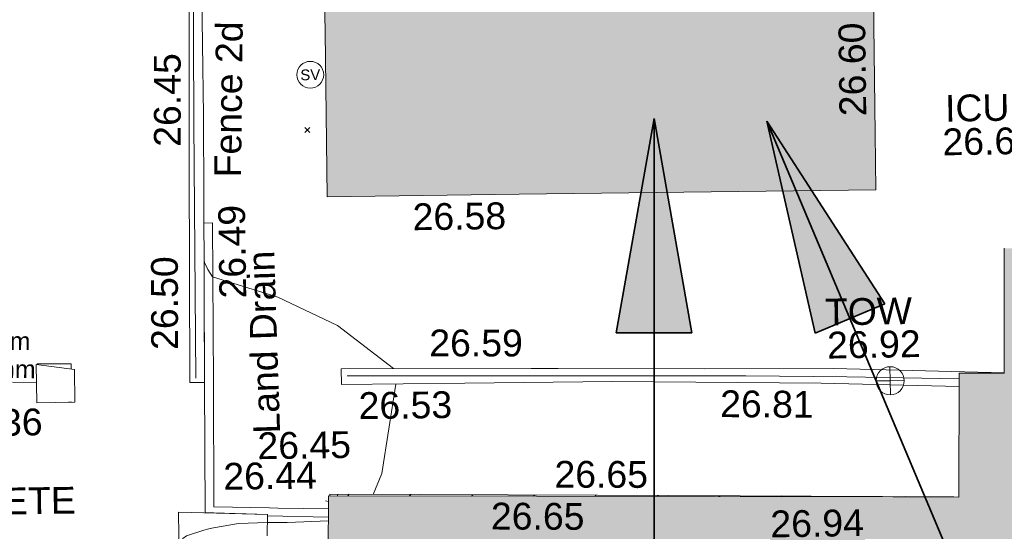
# Model space of a CAD drawing. Header units: millimetres. Extents: x -290717 to 520720, y -103372 to 287762.
# Tile 220 of 256: x 52826 to 66623, y -20210 to -13047. Entities that reach past the tile are written whole.
import ezdxf

# ---------------------------------------------------------------- set-up
doc = ezdxf.new("R2010")
doc.units = ezdxf.units.MM
for name, pattern in [('IMPORT-UG_DRAINAGE_UNIDENTIFIED_QLB2 _2_', [2700, 1500, -300.0000000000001, 0, -250, 150, -300.0000000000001, 0, -200]), ('IMPORT-UG_ELEC_STREET LIGHTING_QLB2 _2_', [2700, 1500, -300.0000000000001, 0, -250, 150, -300.0000000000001, 0, -200]), ('IMPORT-UG_UNIDENTIFIED_QLA _2_', [2350, 1500, -300.0000000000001, 0, -50, 150, -300.0000000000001, 0, -50])]:
    doc.linetypes.add(name, pattern=pattern)
for name, color, linetype, lineweight, true_color in [('00_TOPO_EAVE', 7, 'Continuous', 9, 0x666666), ('00_TOPO_SERV_STOP_VALVE', 7, 'Continuous', 9, 0x666666), ('00_TOPO_TOP_OF_WALL', 7, 'Continuous', 9, 0x666666), ('00_UAV_BUILDING_HATCH', 7, 'Continuous', 9, 0x999999), ('00_UAV_BUILDING_OUTLINE', 5, 'Continuous', 9, 0x0000ff), ('00_UAV_FENCE_2D', 7, 'Continuous', 9, 0x264c2f), ('00_UAV_FOOTPATH', 7, 'Continuous', 9, 0xa50000), ('00_UAV_LAND_DRAIN', 7, 'Continuous', 9, 0xff7f7f), ('00_UAV_SERV_IC', 5, 'Continuous', 9, 0x0000ff), ('00_UAV_TOP_OF_WALL', 7, 'Continuous', 9, 0x666666), ('00_UAV_WALL', 7, 'Continuous', 9, 0x7c00a5), ('01_DTM_CONTOUR_MNR', 7, 'Continuous', 9, 0xa5a552), ('12333-PUM-2D-U-0001-C01 - Rev2_REVIT IMPORT_dwg', 7, 'Continuous', 9, 0x767676), ('A_RHA_Line', 7, 'Continuous', 9, 0x00a600), ('PUM-UNIDENTIFIED UTILITIES-QLA', 7, 'IMPORT-UG_UNIDENTIFIED_QLA _2_', 9, 0x52a500), ('PUM-UNIDENTIFIED-QLB2', 150, 'IMPORT-UG_DRAINAGE_UNIDENTIFIED_QLB2 _2_', 9, 0x007fff)]:
    doc.layers.add(name, color=color, linetype=linetype, lineweight=lineweight, true_color=true_color)
for name, color, linetype, lineweight in [('00_UAV_SURVEY_TEXT', 7, 'Continuous', 9), ('A_RHA_Detail', 7, 'Continuous', 9), ('A_RHA_Text', 7, 'Continuous', 9), ('GEN-TEXT', 7, 'Continuous', 9)]:
    doc.layers.add(name, color=color, linetype=linetype, lineweight=lineweight)
doc.styles.add('Arial_1', font='arial.ttf', dxfattribs={"height": 250})
doc.styles.add('Swis721 Lt BT', font='swissl.ttf', dxfattribs={"height": 399.9999999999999})
doc.styles.add('Swis721 Lt BT_2', font='swissl.ttf', dxfattribs={"height": 375})

# ---------------------------------------------------------------- blocks, each defined once
blk = doc.blocks.new('12333-PUM-2D-U-0001-C01 - Rev2_REVIT IMPORT_dwg_MSL_Sluice_Valve_SYM-2077246-Site Location Plan Existing')
at = {"layer": '00_TOPO_SERV_STOP_VALVE', "color": 254, "true_color": 0xcccccc}
blk.add_circle((0, 0), 500.0000000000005, dxfattribs=at)
at = {"layer": '00_TOPO_SERV_STOP_VALVE', "insert": (0, 198.9876086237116), "char_height": 399.9999999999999, "width": 785.1100955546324, "attachment_point": 2, "line_spacing_factor": 1.005061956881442, "style": 'Swis721 Lt BT'}
blk.add_mtext('SV', dxfattribs=at)
blk = doc.blocks.new('12333-PUM-2D-U-0001-C01 - Rev2_REVIT IMPORT_dwg_MSL_Eaves_SYM_1-V102-Site Location Plan Existing')
at = {"layer": '00_TOPO_EAVE', "color": 254, "true_color": 0xcccccc}
for p, q in [((-246.4731074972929, 80.24140692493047), (-356.5791934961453, 116.0873754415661)), ((94.72053895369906, 290.9478593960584), (116.0873754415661, 356.5791934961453))]:
    blk.add_line(p, q, dxfattribs=at)
blk = doc.blocks.new('12333-PUM-2D-U-0001-C01 - Rev2_REVIT IMPORT_dwg_TOW-2077249-Site Location Plan Existing')
at = {"layer": '00_TOPO_TOP_OF_WALL', "color": 254, "true_color": 0xcccccc, "flags": 128}
for points in [[(0, 525.0554400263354), (0, 0), (-525.0554401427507, 0)], [(525.0554401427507, 0), (0, 0), (0, -525.0554400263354)]]:
    blk.add_lwpolyline(points, dxfattribs=at)
at = {"layer": '00_TOPO_TOP_OF_WALL', "color": 254, "true_color": 0xcccccc}
blk.add_circle((0, 0), 525.0554401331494, dxfattribs=at)
blk = doc.blocks.new('12333-PUM-2D-U-0001-C01 - Rev2_REVIT IMPORT_dwg_MGS62954_T2_Galway_ITM_3d_Rev1-2077680-Site Location Plan Existing')
at = {"layer": '00_UAV_BUILDING_HATCH', "true_color": 0xcccccc}
h = blk.add_hatch(dxfattribs=at)
h.set_pattern_fill('FP_1', color=254, style=0, pattern_type=2)
h.set_pattern_definition([(45, (0, 0), (-441.9417382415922, 441.9417382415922), [])])
h.paths.add_polyline_path([(533971675.2825558, 725522593.5417731), (533971674.2385213, 725522613.4642802), (533958527.84701, 725522878.4017946), (533958667.9126847, 725530330.2946466), (533958477.7048926, 725522832.8325349), (533971673.891213, 725522593.567)])
h.paths.add_polyline_path([(533967520.1126879, 725534544.5790929), (533967522.6341133, 725534550.2937528), (533958779.7048925, 725534736.8325346), (533958779.3318969, 725534715.4636313), (533966666.4611503, 725534561.2682025)])
at = {"layer": '00_UAV_BUILDING_OUTLINE', "color": 254, "true_color": 0xcccccc, "flags": 128}
blk.add_lwpolyline([(533967522.6341133, 725534550.2937528), (533962529.6941978, 725534656.8229156), (533958779.7048925, 725534736.8325346), (533958779.1628553, 725534715.466936)], dxfattribs=at)
at = {"layer": '00_UAV_FENCE_2D', "color": 254, "true_color": 0xcccccc}
blk.add_line((533966052.0902098, 725536251.8644042), (533967623.1779484, 725536198.1406525), dxfattribs=at)
at = {"layer": '00_UAV_FENCE_2D', "color": 254, "true_color": 0xcccccc, "flags": 128}
for points in [[(533958852.487515, 725546473.040836), (533957024.0902098, 725546486.8644044), (533957012.0902098, 725543512.8644041), (533956964.0902098, 725539970.8644042), (533956932.0902098, 725536393.8644043)], [(533959051.0902098, 725536389.8644042), (533960788.09021, 725536359.8644042), (533962821.0902098, 725536322.8644042), (533964635.0902098, 725536292.8644042), (533966052.0902098, 725536251.8644042)]]:
    blk.add_lwpolyline(points, dxfattribs=at)
at = {"layer": '00_UAV_FOOTPATH', "color": 254, "true_color": 0xcccccc, "flags": 128}
blk.add_lwpolyline([(533954543.5362046, 725518295.8525176), (533954594.5362048, 725520886.8525176), (533954969.5556239, 725520890.8114558), (533956678.5362046, 725520908.8525175), (533956635.5362048, 725523490.8525175), (533956638.2012002, 725524198.186704), (533956647.5362047, 725526675.8525176), (533956657.7498484, 725529198.0418938), (533956662.0902098, 725530269.8644043), (533956655.3128027, 725534197.9389223), (533956654.748715, 725534524.8749026), (533957901.8410175, 725534469.5161713), (533957893.0902098, 725534168.8644043)], dxfattribs=at)
at = {"layer": '00_UAV_LAND_DRAIN', "color": 254, "true_color": 0xcccccc, "flags": 128}
for points in [[(533958753.3969104, 725534414.4791793), (533957901.3329676, 725534452.0610814), (533957901.8410175, 725534469.5161713), (533957147.7407017, 725534502.9908681), (533957027.6222723, 725534508.3229544), (533957049.0902098, 725536332.8644043), (533957065.6959188, 725537462.9583626), (533957074.7580352, 725538079.6765829), (533957081.8730001, 725538563.88229)], [(533957081.8730001, 725538563.88229), (533957202.0902099, 725538564.8644042), (533957176.09021, 725536323.8644042), (533957149.0494626, 725534587.0518692), (533957931.0902099, 725534559.8644044), (533958047.8531349, 725534556.2065387), (533958755.7341707, 725534534.0305458)]]:
    blk.add_lwpolyline(points, dxfattribs=at)
at = {"layer": '00_UAV_SERV_IC', "color": 254, "true_color": 0xcccccc}
for p, q in [((533954697.9, 725536090.2000002), (533954697.9, 725536623.6000001)), ((533954697.9, 725536623.6000001), (533955231.3000001, 725536547.4000002)), ((533955231.3000001, 725536547.4000002), (533955231.3, 725536090.2000002)), ((533954697.9, 725536090.2000002), (533955231.3, 725536090.2000002))]:
    blk.add_line(p, q, dxfattribs=at)
at = {"layer": '00_UAV_WALL', "color": 254, "true_color": 0xcccccc}
for p, q in [((533965870.0902098, 725536375.8644042), (533968255.4504483, 725536271.7200875)), ((533967621.1217822, 725536092.9673201), (533965689.0902098, 725536169.8644042))]:
    blk.add_line(p, q, dxfattribs=at)
at = {"layer": '00_UAV_WALL', "color": 254, "true_color": 0xcccccc, "flags": 128}
for points in [[(533958851.8601918, 725546349.3616493), (533957163.09021, 725546383.8644043), (533957111.0902098, 725543524.8644042), (533957110.1779188, 725543075.3655095), (533957104.0902098, 725540075.8644043), (533957069.8117431, 725537743.0589273), (533957049.0902098, 725536332.8644042), (533956846.3195018, 725536336.7821875), (533956891.2949068, 725539385.1801562), (533956893.0902098, 725539506.8644043), (533956946.0902098, 725542640.8644042), (533956954.1776496, 725544384.0876042), (533956957.4016575, 725545079.0127801), (533956957.2708976, 725545150.1752819), (533956969.0902098, 725546579.8644043), (533958852.8920211, 725546552.7907574)], [(533965689.0902098, 725536169.8644042), (533962762.0902098, 725536244.8644042), (533960698.2334782, 725536257.4966419), (533958968.3194535, 725536268.084918), (533958969.0902098, 725536491.8644043), (533961629.0902099, 725536447.8644042), (533962010.7943143, 725536440.484687), (533964060.09021, 725536400.8644043), (533965870.0902098, 725536375.8644042)]]:
    blk.add_lwpolyline(points, dxfattribs=at)
at = {"layer": '01_DTM_CONTOUR_MNR', "color": 254, "true_color": 0xcccccc, "flags": 128}
for points in [[(533959700.2887524, 725536479.769391), (533958929.8280219, 725537095.0904206), (533958100.4403359, 725537506.9426583), (533957190.0000002, 725537810.0000001), (533957123.6360545, 725537913.8435374), (533957080.0000001, 725538010.0000001), (533957074.1630448, 725538039.1847773)], [(533959387.3811416, 725534723.867179), (533959512.0920171, 725535015.9140767), (533959730.598897, 725536263.4192381)], [(533956847.5215587, 725520627.2245289), (533956999.5119048, 725520840.3003664), (533957106.3580046, 725521032.7278092), (533957115, 725521071.724138), (533957105.1681912, 725521312.816565), (533957074.8446395, 725521743.9854128), (533957016.4565157, 725523487.8532226), (533956972.373592, 725524986.3194067), (533956916.2042395, 725526656.2158893), (533956909.9035822, 725526843.532373), (533956857.19301, 725528891.385351), (533956810.8275862, 725530482.6551725), (533956752.6324486, 725531972.5343386), (533956681.5083334, 725534065.6107143), (533956685.1764706, 725534103.1764708), (533956708.9705883, 725534153.6764705), (533956761.7547019, 725534192.014806), (533957003.8933641, 725534266.3380643), (533957076.0350714, 725534284.4281503), (533957141.4958211, 725534295.899705), (533957492.2927958, 725534347.3559155), (533957896.6891675, 725534357.2966894), (533958176.7287375, 725534353.4667196), (533958752.4040335, 725534363.6933224)]]:
    blk.add_lwpolyline(points, dxfattribs=at)
at = {"xscale": 0.375, "yscale": 0.375, "zscale": 0.375}
for name, p in [('12333-PUM-2D-U-0001-C01 - Rev2_REVIT IMPORT_dwg_MSL_Sluice_Valve_SYM-2077246-Site Location Plan Existing', (533958608.0902098, 725540613.8644043)), ('12333-PUM-2D-U-0001-C01 - Rev2_REVIT IMPORT_dwg_TOW-2077249-Site Location Plan Existing', (533966658.0900001, 725536188.8640001)), ('12333-PUM-2D-U-0001-C01 - Rev2_REVIT IMPORT_dwg_MSL_Eaves_SYM_1-V102-Site Location Plan Existing', (533958850.1232541, 725534604.2797652))]:
    blk.add_blockref(name, p, dxfattribs=at)
at = {"layer": '00_UAV_BUILDING_OUTLINE', "color": 251, "true_color": 0x666666, "char_height": 375, "width": 1495.902363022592, "attachment_point": 1, "line_spacing_factor": 1.005061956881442, "style": 'Swis721 Lt BT_2'}
for s, insert, rotation in [('26.60', (533966013.1187952, 725539901.7933679), 89.70938792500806), ('26.58', (533960007.5121885, 725538787.4059509), 359.7093879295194), ('26.65', (533961935.2474924, 725535149.0889008), 358.87999528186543), ('26.65', (533961035.337532, 725534579.2777565), 358.77772502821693), ('26.94', (533964945.0101816, 725534399.9837519), 359.84356979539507)]:
    blk.add_mtext(s, dxfattribs=dict(at, insert=insert, rotation=rotation))
at = {"layer": '00_UAV_FENCE_2D', "color": 251, "true_color": 0x666666, "insert": (533957237.6451984, 725539202.8480339), "char_height": 375, "width": 2545.408465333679, "attachment_point": 1, "rotation": 88.36599986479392, "line_spacing_factor": 1.005061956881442, "style": 'Swis721 Lt BT_2'}
blk.add_mtext('Fence 2d', dxfattribs=at)
at = {"layer": '00_UAV_LAND_DRAIN', "color": 251, "true_color": 0x666666, "char_height": 375, "attachment_point": 1, "line_spacing_factor": 1.005061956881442, "style": 'Swis721 Lt BT_2'}
for s, insert, width, rotation in [('26.49', (533957281.7637364, 725537500.8406769), 1495.902363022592, 89.8630010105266), ('Land Drain', (533957722.7908962, 725535596.6428322), 2963.311347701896, 90.88811237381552), ('26.45', (533957777.6304752, 725535619.7352972), 1495.902363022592, 359.8097756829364), ('26.44', (533957291.9076727, 725535200.1225739), 1495.902363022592, 359.8097756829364)]:
    blk.add_mtext(s, dxfattribs=dict(at, insert=insert, width=width, rotation=rotation))
at = {"layer": '00_UAV_SERV_IC', "color": 251, "true_color": 0x666666, "char_height": 375, "attachment_point": 1, "line_spacing_factor": 1.005061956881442, "style": 'Swis721 Lt BT_2'}
for s, insert, width in [('ICU', (533967493.6861233, 725540176.1496307), 1021.012723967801), ('26.69', (533967448.8579727, 725539705.7706298), 1495.902363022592), ('26.36', (533953461.1811601, 725536008.562152), 1495.902363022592)]:
    blk.add_mtext(s, dxfattribs=dict(at, insert=insert, width=width))
at = {"layer": '00_UAV_SURVEY_TEXT', "color": 251, "true_color": 0x666666, "insert": (533952278.6740358, 725534917.7225889), "char_height": 375, "width": 3286.236302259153, "attachment_point": 1, "rotation": 359.7286344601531, "line_spacing_factor": 1.005061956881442, "style": 'Swis721 Lt BT_2'}
blk.add_mtext('CONCRETE', dxfattribs=at)
at = {"layer": '00_UAV_TOP_OF_WALL', "char_height": 375, "attachment_point": 1, "line_spacing_factor": 1.005061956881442, "style": 'Swis721 Lt BT_2'}
for s, insert, width in [('TOW', (533965760.4618379, 725537352.759887), 1343.937678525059), ('26.92', (533965782.9237452, 725536888.9119644), 1495.902363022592)]:
    blk.add_mtext(s, dxfattribs=dict(at, insert=insert, width=width))
at = {"layer": '00_UAV_WALL', "color": 251, "true_color": 0x666666, "char_height": 375, "width": 1495.902363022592, "attachment_point": 1, "line_spacing_factor": 1.005061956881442, "style": 'Swis721 Lt BT_2'}
for s, insert, rotation in [('26.45', (533956400.2955162, 725539643.3893026), 89.04618789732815), ('26.50', (533956313.1672029, 725536799.9782702), 89.15815092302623), ('26.59', (533960213.5514199, 725537018.485851), 358.89240387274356), ('26.53', (533959205.2292914, 725536157.2290231), 359.64931438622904), ('26.81', (533964275.091138, 725536096.656314), 358.53220246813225)]:
    blk.add_mtext(s, dxfattribs=dict(at, insert=insert, rotation=rotation))
blk = doc.blocks.new('12333-PUM-2D-U-0001-C01 - Rev2_REVIT IMPORT_dwg-1620468-Site Location Plan Existing')
at = {"layer": 'GEN-TEXT', "color": 253, "true_color": 0xaaaaaa}
for p, q in [((317438.9948138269, -76048.71151770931), (317509.7054919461, -75978.0008395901)), ((317509.7054919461, -76048.71151770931), (317438.9948138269, -75978.0008395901))]:
    blk.add_line(p, q, dxfattribs=at)
at = {"layer": 'PUM-UNIDENTIFIED UTILITIES-QLA', "color": 9, "true_color": 0xc5e1aa}
blk.add_line((314114.3501529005, -79765.35617862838), (314062.5319688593, -79764.15617858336), dxfattribs=at)
at = {"layer": 'PUM-UNIDENTIFIED UTILITIES-QLA', "color": 9, "true_color": 0xc5e1aa, "flags": 128}
blk.add_lwpolyline([(313631.5490289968, -79232.65601804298), (313631.3501528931, -79219.35617865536), (314106.3501529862, -79230.35617859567), (314107.4010494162, -79300.63487810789)], dxfattribs=at)
at = {"layer": 'PUM-UNIDENTIFIED-QLB2', "color": 141, "true_color": 0xaad4ff}
blk.add_line((313618.2501528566, -79480.55961955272), (313279.3501529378, -79470.35617870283), dxfattribs=at)
blk.add_blockref('12333-PUM-2D-U-0001-C01 - Rev2_REVIT IMPORT_dwg_MGS62954_T2_Galway_ITM_3d_Rev1-2077680-Site Location Plan Existing', (-533641079.6498471, -725615854.3561786))
at = {"layer": 'PUM-UNIDENTIFIED-QLB2', "insert": (312770.5324118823, -78753.8933142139), "char_height": 250, "width": 2038.461589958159, "attachment_point": 2, "rotation": 358.27548672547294, "line_spacing_factor": 0.9417779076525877, "style": 'Arial_1'}
blk.add_mtext('DP 0.15m\\Px2x100mm', dxfattribs=at)

msp = doc.modelspace()

# ---------------------------------------------------------------- hatches: boundary and pattern name
at = {"layer": 'A_RHA_Detail', "true_color": 0xc0c0c0}
h = msp.add_hatch(color=9, dxfattribs=at)
h.paths.add_polyline_path([(-80880.60083898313, -68502.79057078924), (-80400.86592458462, -68483.4150911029), (-80400.86592458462, -62984.64684182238), (-24474.85765180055, -63009.32043784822), (-24456.14471274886, -50840.30023854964), (-36622.55041054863, -50831.65104346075), (-36622.5504104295, -44228.57792609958), (-50959.05265825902, -44213.68205212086), (-50959.05265825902, -42573.78171509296), (-54563.93258049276, -42571.21897729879), (-54565.69773355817, -45054.17447471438), (-92408.82109324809, -45027.27149617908), (-92411.78875845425, -49201.74309219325), (-100061.9988811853, -49201.74309219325), (-100052.221444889, -64852.82557835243), (-86120.90825231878, -64852.82557835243), (-86092.16626519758, -62957.90041523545), (-84861.10047611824, -62957.90041520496), (-84854.79054275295, -68240.10973718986), (-80870.60226895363, -68240.10973718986)])
h.paths.add_polyline_path([(-137238.9269955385, -68461.93840922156), (-132719.7426408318, -68433.06336920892), (-132847.0731201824, -62850.0428228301), (-130454.6837966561, -62916.63108081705), (-130498.2830220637, -61355.8539363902), (-117581.136331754, -61423.42893434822), (-117492.3908565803, -49183.91309186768), (-125136.5200282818, -49178.47881939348), (-125133.5727033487, -45032.61887132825), (-163007.1824077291, -45005.69421944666), (-163007.1824077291, -44090.29634113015), (-163123.8521375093, -44090.21339942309), (-163122.6389897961, -42383.751842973), (-166563.8543420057, -42383.75184295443), (-166565.0349082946, -44044.3982420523), (-193158.4656786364, -44025.49275802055), (-193195.152889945, -62863.6565097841), (-137269.7106414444, -62916.63108078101), (-137254.3708868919, -65679.90523788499)])
h.paths.add_polyline_path([(120310.9497607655, -32334.2823016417), (120312.4652266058, -31610.73011961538), (133451.2244789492, -31638.24899384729), (133469.2230092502, -19717.98315777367), (121295.7536929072, -19692.48606427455), (121319.8434528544, -8190.941560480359), (112277.0825929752, -8172.001674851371), (112263.1769726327, -14811.12345451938), (78285.85310969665, -14739.95861435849), (78292.82277619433, -8167.077575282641), (76545.55099677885, -8163.40371230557), (69355.76844230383, -8152.931592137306), (69353.66597202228, -9156.746357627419), (68372.60878942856, -9154.691552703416), (68372.60878942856, -13705.52853212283), (69333.72334743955, -13707.54156767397), (69325.07112544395, -16249.53369225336), (66623.4489111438, -16249.53369225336), (66619.79243932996, -17995.29925522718), (65989.07757491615, -17995.29925522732), (65985.44262769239, -19730.78799479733), (57152.23993372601, -19712.28702423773), (57127.42535098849, -31559.89461998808), (70277.87165423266, -31587.43801817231), (70277.87165428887, -32271.74147154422), (78263.96947906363, -32285.12944888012), (78266.62669288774, -31019.79372153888), (112335.8856506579, -31091.15111856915), (112335.8856506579, -32317.57330550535), (119781.4233959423, -32333.17321910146)])
h.paths.add_polyline_path([(7503.71740934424, -1791.43926322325), (15482.43097389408, -674.0213230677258), (15484.0826184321, 148.1327206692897), (56188.28042539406, 205.5276654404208), (56155.8432600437, 14338.31663138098), (18016.62665932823, 14236.4814953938), (17967.9025208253, 34313.18372075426), (21727.10644861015, 34324.06926249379), (21708.9097307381, 40608.10218319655), (18009.66447156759, 40608.10218325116), (17995.54603703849, 45483.75063445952), (9770.084212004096, 45420.63294734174), (3966.216019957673, 45443.14492469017), (3984.771235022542, 14176.56786831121), (1023.062455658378, 14176.56786840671), (-276.5134647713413, 14190.52623465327), (-231.6790044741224, 5976.811441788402), (-226.4491536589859, 193.7444677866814), (1220.250839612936, 179.5999159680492), (7477.609307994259, 143.2867556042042), (7488.638446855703, -674.0213230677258)])
h.paths.add_polyline_path([(77755.59663317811, 53.47451145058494), (77729.51881611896, 1699.844979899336), (94464.47132486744, 1659.976083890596), (94606.37913471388, 17991.39023626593), (88810.41901146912, 18015.03260816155), (88799.89418497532, 14436.74271609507), (69413.88950349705, 14457.87738898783), (69377.35724448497, 99.62816357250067), (70760.85642036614, 92.0068082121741)])
h.paths.add_polyline_path([(61252.12079698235, 46453.95617369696), (105774.7348988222, 46472.68783510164), (105768.2642197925, 61852.61234310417), (92285.13876306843, 61852.61234310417), (92308.59670397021, 65784.30757142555), (96107.46680002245, 65767.6044524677), (96059.6808111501, 75209.20847378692), (101084.8427276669, 75071.88872768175), (104988.0046543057, 74765.36560410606), (108403.6894220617, 74363.84089439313), (112009.2703903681, 73787.25420864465), (115645.3524814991, 73049.69667210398), (116890.8108050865, 72761.69136255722), (120208.9929832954, 71893.18353872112), (120865.241739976, 71703.68487155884), (124135.6329505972, 70669.67317909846), (127435.6253142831, 69480.50055823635), (127820.4368655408, 69394.93141813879), (128274.3081769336, 69331.69585757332), (128731.879114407, 69306.66104520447), (129189.9401456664, 69320.00258265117), (129645.2782985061, 69371.62688830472), (130094.6997111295, 69461.17185607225), (130535.0520071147, 69588.00939078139), (130963.2464342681, 69751.2498188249), (131376.279516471, 69949.74812593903), (131771.254123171, 70182.11198906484), (132162.5575600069, 70460.54046602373), (132496.0921582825, 70741.69081117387), (132820.8713676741, 71064.98072578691), (133117.4593294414, 71414.31364276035), (133383.77568926, 71787.23923958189), (133616.5473239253, 72178.53728446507), (133817.1647262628, 72590.54524901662), (133982.6025969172, 73017.89547517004), (134111.7005086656, 73457.59040804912), (134203.5529320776, 73906.545904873), (134257.5155882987, 74361.61286220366), (134272.5462649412, 74819.59931534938), (134250.5259874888, 75277.29281749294), (134189.6227572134, 75731.48297750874), (134090.9274700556, 76178.98397761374), (133955.1324028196, 76616.65691996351), (133783.1900598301, 77041.4318434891), (133576.3064937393, 77450.3292564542), (133335.9328436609, 77840.48103831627), (133063.7551572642, 78209.15055536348), (132761.6825665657, 78553.75185442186), (132431.8338935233, 78871.86780505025), (132076.5227904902, 79161.26705200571), (131698.2415079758, 79419.91966864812), (131299.6434187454, 79646.01139199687), (131093.5942456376, 79746.34209763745), (132146.0467355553, 83110.22226149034), (122787.763295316, 86282.54285521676), (121604.3555410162, 82800.35918872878), (117095.9864226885, 83870.84033788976), (116841.9598400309, 83526.35449576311), (116120.5435466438, 91221.9361197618), (110237.7341284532, 91274.27491024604), (110194.3680786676, 90435.39030217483), (104988.0046543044, 90486.49901569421), (104973.2761846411, 94309.82427956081), (103746.1314668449, 94309.82427962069), (103839.9937121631, 122852.1474272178), (96365.09202303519, 122931.9599471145), (96350.3400238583, 123952.416858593), (104555.5505249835, 123902.1925258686), (104607.3234457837, 120248.5396157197), (125502.5015002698, 120134.193340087), (125662.0200253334, 137657.3796883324), (114479.5865733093, 137699.2256881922), (114382.3062641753, 129149.9458158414), (104644.1590035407, 129187.997507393), (104577.9931702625, 126217.3903165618), (101184.4926405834, 126159.1566967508), (101264.6166812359, 135959.2655565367), (89967.23177303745, 135988.8856164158), (89927.63362986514, 125823.6463181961), (93630.53562299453, 125840.7948842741), (93580.6568888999, 122931.9599471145), (88697.38835373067, 122904.7310127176), (88679.38989541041, 95739.0914377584), (86378.25848993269, 95739.0914377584), (86378.18187189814, 96178.10083375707), (83279.5074328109, 96200.92083330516), (83273.62493422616, 95735.74732136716), (70169.67509616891, 95733.22421950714), (70166.2684274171, 96272.07409350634), (66674.99731291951, 96257.14073659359), (66654.74538556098, 95755.71092140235), (65784.77231076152, 95755.71092140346), (65887.65094981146, 117470.6305650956), (53473.34271625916, 117487.9046429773), (53434.44066306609, 98570.4634906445), (40649.41626913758, 98570.46349066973), (40610.16711556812, 94406.01479082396), (38853.82372865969, 94410.36303444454), (38848.65589191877, 89463.65332732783), (40612.46601909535, 89518.45976927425), (40665.38257359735, 86257.73741131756), (38372.19584673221, 86305.7230928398), (38369.79373532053, 76901.0507917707), (50937.95125076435, 76944.40198877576), (50922.88567283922, 74598.78180893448), (56484.90611318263, 74588.85093774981), (56484.9061131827, 75194.85181998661), (92465.40372273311, 75233.02581663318), (92645.92783659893, 71766.64845097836), (89810.5550181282, 69362.83965827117), (85313.16173971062, 69360.94750424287), (85313.16173971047, 66907.40508090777), (75210.14498260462, 66903.15451592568), (75210.14498260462, 63815.70944554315), (70819.40014306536, 63815.70999204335), (70819.21601502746, 64253.35708063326), (69456.8341568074, 64253.35708063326), (69455.71957374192, 66901.99623168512), (61303.3285675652, 66898.56680686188), (61304.56054652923, 63970.32021231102), (70500.41048205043, 63970.32021223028), (70500.40885431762, 61852.59006210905), (61245.64388480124, 61848.69637492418), (61252.12079698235, 46455.07044720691)])
h.paths.add_polyline_path([(-17153.16561239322, 48569.32684293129), (-17153.16561227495, 60770.38083690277), (-29362.88357762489, 60774.7042869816), (-29362.88357762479, 67399.20394583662), (-43507.25361058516, 67405.01911302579), (-43488.53133082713, 69093.07334179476), (-45766.41866234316, 69109.32868391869), (-45794.34620035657, 67405.01911302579), (-47272.11273197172, 67404.21245453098), (-47272.44887636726, 66454.91798912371), (-86004.56386335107, 66468.6329952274), (-86006.66970790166, 60521.58362724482), (-92662.8772251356, 60521.58362724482), (-92666.53762789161, 50184.35611936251), (-79752.016597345, 50179.78302554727), (-79752.016597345, 48591.49323813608), (-17157.71631240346, 48569.32845421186)])
h.paths.add_polyline_path([(-201056.4185879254, 48628.75479108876), (-138377.9751621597, 48634.64535782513), (-138377.9751621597, 50133.28202330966), (-125467.710581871, 50134.49533928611), (-125468.6909603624, 60566.19036866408), (-132186.8595615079, 60565.86652591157), (-132187.4203588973, 66533.01978768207), (-170643.3098734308, 66805.61809689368), (-170643.3098732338, 67738.78475851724), (-200340.0100486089, 67488.93693767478), (-200348.7175167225, 60827.7802510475), (-201057.5650552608, 60827.71357562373), (-201056.6510294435, 51102.0431337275)])
h.paths.add_polyline_path([(-240051.5126725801, 54769.1949116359), (-239444.4902595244, 54811.10754483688), (-239186.5396225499, 54841.92927608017), (-238764.8191578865, 54940.98166103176), (-238382.4735933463, 55122.46891391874), (-237990.3402229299, 55354.87497237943), (-237269.2031026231, 55936.21514997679), (-237030.2712443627, 56228.66101920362), (-236793.0039600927, 56569.31473977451), (-236554.5880579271, 57004.26389721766), (-236432.7219585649, 57267.46508911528), (-236300.0815274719, 57753.26239002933), (-236250.7285154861, 58017.17885687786), (-236235.6490610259, 58516.21786795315), (-236233.2538430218, 58987.85640057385), (-236213.702979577, 59823.48083772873), (-236363.8287856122, 59820.8603820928), (-236634.0279869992, 60698.06075831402), (-236391.9547756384, 61432.1972634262), (-236225.4740089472, 61435.10319604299), (-236201.6036570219, 62637.68779599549), (-232563.5271750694, 62639.28734435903), (-232563.5271750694, 63049.03842407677), (-232732.1945866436, 63049.15302221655), (-232860.1521278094, 63457.9589027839), (-232731.6068089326, 63914.24862701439), (-232560.8209657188, 63914.24862701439), (-232521.9864006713, 70597.99604498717), (-240628.6947850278, 70598.85496274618), (-240629.7923196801, 72350.98321581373), (-246412.6011213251, 72347.36085937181), (-246412.6011213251, 70616.45923939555), (-254449.5805725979, 70618.60952619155), (-254454.637144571, 70754.06491724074), (-254469.7140363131, 73191.6627625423), (-263883.2532625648, 73267.83063692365), (-263902.4181505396, 68260.74348557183), (-263714.8217520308, 68259.82096576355), (-263552.9672900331, 67819.6543439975), (-263719.0883117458, 67392.20684197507), (-263913.629869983, 67392.20684288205), (-263956.7001914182, 58633.76423459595), (-260181.1963171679, 58611.22607638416), (-260192.3146984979, 56354.25111578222), (-257184.684388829, 56339.46086010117), (-257213.4419958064, 57092.93866025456), (-257338.5163846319, 57093.27331227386), (-257471.0109295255, 57531.7457231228), (-257338.5163845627, 58062.22513700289), (-257203.4956297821, 58064.06881293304), (-257173.5751889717, 58598.54056827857), (-256478.2273617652, 58575.27357918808), (-256478.2273617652, 58788.51859477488), (-256013.0091299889, 58911.92701537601), (-255397.0786589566, 58780.99767608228), (-255397.0786664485, 58595.98242230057), (-243809.8853614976, 58585.92793205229), (-243805.3570672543, 58352.04527760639), (-243740.9394682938, 57884.52572396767), (-243619.083060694, 57421.84877501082), (-243424.3877541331, 56943.65915328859), (-243247.1437899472, 56608.24157716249), (-243003.0710577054, 56249.99021479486), (-242732.2093200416, 55932.75703086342), (-242371.7230179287, 55603.12658814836), (-242141.2551255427, 55424.88676771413), (-241804.9643038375, 55216.88439829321), (-241529.464082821, 55077.02869058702), (-241100.6275144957, 54917.18295005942), (-240836.2134980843, 54840.82833179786), (-240453.4486196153, 54788.6078413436), (-240203.3756532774, 54776.52967577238)])
h.paths.add_polyline_path([(40276.69022620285, 59895.3641775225), (40328.62676026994, 69196.9439153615), (36588.99968782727, 69217.82459101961), (36619.46637569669, 74674.25962431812), (32264.36460075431, 74687.02318924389), (32233.48293864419, 69156.26826309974), (11916.69390488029, 69269.70959690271), (11966.66200108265, 78218.75165977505), (29087.50901742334, 78123.15526811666), (29143.44567202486, 88141.13700481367), (15719.34879623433, 88216.09212957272), (15732.60379610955, 90589.99788900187), (4594.294101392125, 90652.19003492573), (4525.129359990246, 78265.12250452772), (10096.76365550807, 78234.01258734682), (10077.43887221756, 74773.03821913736), (4547.641142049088, 74803.91453678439), (4465.579974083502, 60107.16002351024), (19125.89094757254, 60025.30234268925), (19139.86249371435, 62527.53804648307), (31738.59196305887, 62457.19146407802), (31724.55430855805, 59943.11609818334), (38369.79364222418, 59906.01157297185)])
h.paths.add_polyline_path([(-246083.0241259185, 72334.29150213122), (-246083.0594797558, 72334.30275087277), (-246208.2905500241, 72334.29150213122)])
h.paths.add_polyline_path([(-114575.3004830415, 112178.0758696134), (-114575.3246436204, 112178.0758696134), (-114707.2752166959, 115801.5811617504)])
h.paths.add_polyline_path([(-154699.9178766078, 101760.4080976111), (-114382.0503338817, 101776.0542915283), (-114382.0503338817, 106926.936016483), (-113755.641395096, 106927.1791078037), (-113757.5507412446, 111847.2721532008), (-114431.6837526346, 111847.2721532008), (-114431.8098651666, 112178.075869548), (-114575.3004830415, 112178.0758696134), (-114578.9984943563, 121707.2390834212), (-123056.9849702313, 121707.2390834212), (-123068.8201032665, 156452.7036899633), (-119381.2340625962, 156454.1347343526), (-119381.2340625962, 160165.8603541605), (-115501.031452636, 160167.3661472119), (-115503.3750945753, 166206.5793118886), (-132411.7987151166, 166599.6604729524), (-132411.8243306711, 166665.6603411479), (-135275.0124468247, 166664.5489553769), (-135275.0124468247, 166628.1883102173), (-135911.3205077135, 166628.1944503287), (-135911.3479256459, 166352.1604668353), (-152521.1633846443, 166345.7145607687), (-152518.3680955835, 159142.6836790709), (-150699.3133726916, 159117.9265656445), (-150755.6690356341, 122560.6912032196), (-151059.2005266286, 122560.6912032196), (-151061.0981347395, 121302.4374931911), (-154138.3148337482, 121372.6012653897), (-154138.3148337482, 121865.183451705), (-154704.3888425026, 121867.2611370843), (-154688.5451973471, 119352.3937021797), (-154745.5933227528, 119352.3715636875), (-154745.5763474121, 118722.1532660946), (-160794.1544526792, 118748.744283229), (-160794.1544527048, 119410.5425977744), (-163852.1622693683, 119422.408321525), (-163855.0715294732, 118762.2003111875), (-167568.6765459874, 118778.5256058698), (-166634.6619849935, 124395.1277019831), (-166843.6206842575, 124471.2090400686), (-167568.6765459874, 124707.6250904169), (-168028.2173235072, 124841.3808643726), (-168630.5006276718, 124991.3056740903), (-169238.2056070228, 125117.4693074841), (-169850.3952285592, 125219.6772877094), (-170466.1255403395, 125297.7720169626), (-171089.1102599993, 125351.8553033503), (-171704.4065937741, 125381.1774254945), (-172325.0479971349, 125386.3595015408), (-172782.2248668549, 125374.5832363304), (-173401.7764236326, 125337.4554476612), (-174019.3926983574, 125276.0328036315), (-174634.1213722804, 125190.4100127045), (-175245.0145766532, 125080.7190996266), (-176047.1958093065, 124895.7675261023), (-176665.4852587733, 124724.7228134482), (-177045.3001228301, 124609.1129151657), (-177631.5127793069, 124405.2077276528), (-176665.4852586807, 118818.5158793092), (-177558.9402083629, 118822.4435769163), (-177662.2853368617, 125263.4341236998), (-176365.3912352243, 126542.9270807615), (-159462.2970490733, 126319.9103917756), (-157057.7396790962, 128609.0850976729), (-157060.6673204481, 136153.1661957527), (-158638.8016610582, 137740.2441626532), (-159352.3735831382, 137740.2441626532), (-161634.4140635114, 140201.1078539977), (-168727.9404946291, 140256.8191147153), (-171035.0401162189, 137942.884730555), (-174184.1459014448, 137942.884730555), (-176460.1168228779, 140292.2858551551), (-177341.68569345, 140292.285855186), (-177341.7114445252, 140358.4281613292), (-183428.5803825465, 140356.0660244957), (-185921.6385984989, 137917.4639097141), (-185921.6385985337, 131757.309115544), (-186906.8767412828, 131756.9267734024), (-187725.3914540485, 130809.9989183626), (-187724.0588902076, 127376.1828149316), (-186481.0281350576, 126304.557648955), (-186479.4846755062, 122327.2959175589), (-185176.2828158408, 121059.4673825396), (-180304.1129154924, 121059.4673825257), (-180304.1136492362, 118802.0484409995), (-193555.3706955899, 118802.0484409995), (-193555.3686998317, 133117.8341649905), (-192593.6442938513, 133118.2073819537), (-192593.6442938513, 134200.8158367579), (-192224.6284783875, 134200.9592041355), (-192225.5653014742, 136615.0101267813), (-192595.0012461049, 136615.0101267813), (-192595.4357332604, 137734.4745166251), (-193589.2709668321, 137734.4746851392), (-193589.2685988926, 147474.5705834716), (-193163.2062206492, 147492.8644728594), (-192606.8095195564, 147551.4951472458), (-192359.9383250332, 147589.5931622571), (-192199.8207947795, 147616.5827293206), (-191882.7548926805, 147682.9245600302), (-191568.5380071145, 147761.6632019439), (-191020.2573150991, 147932.4221712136), (-190950.5841382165, 147955.8263236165), (-190647.7999969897, 148070.951423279), (-190349.769078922, 148197.8750093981), (-190056.9509284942, 148336.4013817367), (-189769.7970512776, 148486.316942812), (-189375.4954991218, 148717.2624196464), (-189132.9060261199, 148873.2749095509), (-188867.5421091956, 149059.0543930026), (-188609.6764469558, 149255.1087866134), (-188354.9814056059, 149465.3525772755), (-188079.6339208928, 149713.8792482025), (-187884.9836199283, 149901.8220103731), (-187538.2510284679, 150274.4802367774), (-187446.2998447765, 150378.396083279), (-187241.3270201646, 150629.2310214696), (-187046.3599558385, 150887.9197697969), (-186861.699277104, 151154.0634500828), (-186546.1373636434, 151669.8298752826), (-186524.4196769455, 151707.063245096), (-163675.289831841, 151669.8298752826), (-163687.5843044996, 148134.0767945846), (-157303.6541541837, 148136.4921063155), (-157303.6541541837, 155759.9150161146), (-157557.4317586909, 155765.0384228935), (-157555.9168973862, 166678.0466575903), (-187009.2021991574, 166699.7464767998), (-187013.0952111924, 162054.4009359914), (-188707.1775469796, 162044.5925187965), (-188705.9961893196, 155021.5333641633), (-188737.9999316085, 154650.5326603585), (-188799.0133970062, 154283.1866125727), (-188857.2045401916, 154035.4341107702), (-188966.1106131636, 153679.3368924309), (-189102.6200311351, 153332.8820747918), (-189265.8911677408, 152998.2056672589), (-189454.9174010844, 152677.3710606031), (-189645.2484685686, 152421.322012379), (-189916.9563410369, 152104.2450531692), (-190212.7041973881, 151809.4634871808), (-190530.6686598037, 151538.7947475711), (-190868.889367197, 151293.9075915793), (-191225.2810786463, 151076.3118324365), (-191597.6465194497, 150887.3490190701), (-192092.8415776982, 150682.5621956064), (-192485.2937347, 150569.6612301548), (-192903.8930807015, 150482.2408890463), (-193187.215491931, 150440.8868273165), (-193594.1866364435, 150407.1257787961), (-193594.5953882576, 151459.989522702), (-205369.2399268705, 151455.4201248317), (-205354.452352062, 113350.0822379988), (-207187.1580384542, 113349.3709450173), (-207184.3024929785, 105991.0636522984), (-205312.8709512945, 105991.0636522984), (-205311.2365670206, 101769.6553082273), (-175488.645120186, 101781.2285901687), (-175488.645120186, 110889.6985621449), (-154703.462766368, 110897.5679794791), (-154700.5193329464, 103310.2697088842)])
h.paths.add_polyline_path([(193735.9435692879, 113047.8274775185), (208865.0938716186, 114991.026643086), (208976.1154122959, 114126.6471161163), (216447.8967330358, 115086.3281915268), (216038.7305308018, 118271.970241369), (232648.5073383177, 120405.3421627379), (233425.9936153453, 114352.0734369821), (240632.2017567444, 115277.6440986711), (239854.8412683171, 121329.9334728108), (256406.8682407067, 123455.8879629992), (257091.7572256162, 118089.1198988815), (264572.287122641, 119040.8180953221), (261877.8350554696, 138524.7609215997), (259178.7147038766, 138221.6086023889), (259197.3483654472, 137439.0084132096), (254686.1480587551, 136897.0007613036), (255412.6810205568, 131314.8303174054), (240852.7447965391, 129522.4514055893), (239771.0426540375, 137918.8519126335), (240649.582243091, 138010.1984551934), (240062.3063116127, 142776.6750342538), (239165.7694641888, 142685.0143484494), (237630.9646614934, 151018.3171733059), (266172.8791088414, 154560.7889781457), (271297.187694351, 142612.4006970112), (276531.7397502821, 144861.0987145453), (274941.5029779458, 148527.903728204), (302074.530765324, 160134.9084326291), (300215.9323773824, 164320.1841173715), (301528.161327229, 164907.0997990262), (300405.1237791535, 167477.8916353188), (299016.6944531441, 166945.7181825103), (295626.7488506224, 174518.7544287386), (294333.0289184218, 177537.1551681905), (287288.847594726, 174518.7544287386), (289427.6893504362, 169661.0163464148), (272956.7816584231, 162557.1203578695), (271943.2187786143, 164897.4305293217), (267016.3118217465, 162764.0369715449), (268502.3094164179, 159357.043014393), (265200.4029571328, 157946.4096681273), (226856.4166955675, 153146.7821791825), (227510.3041274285, 148852.0205335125), (228280.9873164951, 141179.0007484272), (227302.3544112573, 141050.2812999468), (227895.3788231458, 136433.1758633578), (228748.5501749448, 136523.8855003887), (229602.307730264, 128023.7667641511), (217691.2359889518, 126493.8999679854), (217642.3600127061, 126874.4332670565), (215138.5007311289, 126552.8357430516), (215194.9980427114, 126112.9650749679), (215015.6132225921, 126089.9247571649), (214840.967257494, 127449.6644606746), (192258.7012018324, 124549.1816390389), (193486.3576426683, 114991.026643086)])
h.paths.add_polyline_path([(-78076.24179098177, 117605.518872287), (-78076.23951907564, 117610.0871212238), (-78070.31812256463, 129485.733079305), (-74723.15926546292, 129478.3852560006), (-74723.15926546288, 125435.7860625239), (-48015.64546089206, 125380.0246061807), (-47996.55031653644, 135872.5822179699), (-61198.159180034, 135901.5630078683), (-74714.72264147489, 135923.5088764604), (-74723.62876031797, 131865.2975510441), (-78070.31812256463, 131872.6421692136), (-78062.97909490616, 149549.768943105), (-58292.26570494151, 149541.5607197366), (-58292.26570494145, 148946.2407608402), (-37707.70924049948, 148937.6946534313), (-37707.70924049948, 159740.0690313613), (-44148.26955758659, 159742.7429641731), (-44148.26955758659, 162961.3319175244), (-49829.95437586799, 162961.3319175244), (-49830.92144141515, 160632.0129326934), (-78494.0902662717, 160643.9130440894), (-78494.0902662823, 161615.1537737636), (-78739.22585210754, 161615.2555472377), (-78691.79195364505, 168187.9195488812), (-90844.5764503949, 168126.8149080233), (-90962.52567696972, 152686.7636278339), (-89064.97866810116, 152685.97582136), (-89079.54115383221, 117610.0871212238), (-78374.80210165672, 117605.6428258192)])
h.paths.add_polyline_path([(69254.82576126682, 129235.9722870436), (69259.97086178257, 136167.7892474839), (86068.0992678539, 136131.0235193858), (86008.66431381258, 164703.3084147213), (58789.63167882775, 164723.5115811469), (58789.63167882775, 170119.2062865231), (54460.16324890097, 170122.4198087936), (54457.21717773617, 166153.2792453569), (47042.21516498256, 166158.7829869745), (47041.10931533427, 164668.9097040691), (39173.27935198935, 164674.7495545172), (39172.83712618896, 164078.9539098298), (17014.87910992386, 164095.400525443), (17002.38841206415, 147267.1142245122), (12659.63471563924, 147267.1142245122), (12653.6008753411, 139137.9291796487), (17031.41608901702, 139134.6797717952), (17024.58791744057, 129935.3194463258), (39191.34773726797, 129918.8662983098), (39191.34773726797, 129258.2867272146), (69014.0340609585, 129236.1510132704)])
h.paths.add_polyline_path([(39265.62356917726, 139467.8223435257), (33050.91021530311, 139484.1586867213), (33087.56357182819, 153427.9220784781), (39277.60130890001, 153411.6505991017), (39277.60130890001, 152830.3127277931), (43058.29603858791, 152820.3745823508), (43024.83899408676, 140092.5601633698), (39267.2657899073, 140092.5601633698)])
h.paths.add_polyline_path([(1979.548949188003, 189123.2414339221), (18699.10403225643, 189180.0465563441), (18678.46874727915, 195253.6675675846), (24349.02704558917, 195272.9334349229), (24334.96888369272, 199550.7690689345), (28829.78348971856, 199566.0403168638), (28798.35772162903, 208815.6446465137), (24334.94961552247, 208806.1514042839), (24333.90624838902, 209113.2475694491), (16811.59093053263, 209087.6902915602), (16806.58456496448, 208843.590909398), (6772.293057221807, 208809.4991440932), (6797.166076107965, 201488.5780549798), (-8471.058649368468, 201436.7038403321), (-8471.058649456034, 200429.0172029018), (-11856.09020773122, 200417.5164702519), (-11823.72827012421, 190892.3684139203), (-7614.729360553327, 190904.9356358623), (-7614.729360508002, 190170.8290169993), (-4608.619189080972, 190169.2993656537), (-4608.238782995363, 190916.8832264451), (1973.379031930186, 190939.2444093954), (1977.122761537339, 189837.3456606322)])
h.paths.add_polyline_path([(-20506.2213294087, 190640.028646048), (-20122.28942212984, 206347.1214480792), (-41550.34215554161, 207015.255795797), (-41462.26177905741, 210449.6195896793), (-31391.41053375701, 210152.0276719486), (-31078.64493158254, 223862.574366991), (-44305.08575746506, 224230.797228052), (-44490.79956595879, 211865.5542346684), (-47510.12209651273, 211942.9901386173), (-47722.57925074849, 203659.0205615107), (-47076.06680551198, 203635.3001466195), (-47175.4684425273, 199531.9403872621), (-46801.21126120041, 199520.4703265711), (-46873.68175963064, 195478.589946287), (-44600.40472249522, 195425.25597799), (-44685.88459510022, 192243.2795180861), (-38073.99929110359, 192135.6564361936), (-38104.39995468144, 191126.9722513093), (-21537.79264469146, 190668.5723413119)])
h.paths.add_polyline_path([(16801.02360974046, 195961.5001375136), (9656.615133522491, 196015.1086064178), (9643.83815057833, 199513.9922857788), (11631.77992465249, 199485.8321209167), (11631.79209405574, 203322.2460457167), (16806.58456511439, 203391.4855727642), (16801.04077099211, 195984.4293109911)])
h.paths.add_polyline_path([(122084.9263243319, 200536.2570557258), (122088.180516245, 206386.1947929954), (125211.1061637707, 206386.1947929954), (125211.1162733, 206645.8932838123), (126202.709897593, 206645.8932838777), (126203.0204768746, 207041.0477229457), (130401.4034740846, 206979.0758390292), (130444.269112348, 209883.2802976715), (126202.8383602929, 209945.883203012), (126203.0204768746, 214624.1281189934), (127364.7919503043, 214624.1281189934), (127365.2106673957, 225380.2058570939), (126159.8599207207, 225380.2527798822), (126207.4133336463, 241475.3410923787), (119482.541129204, 241495.8747302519), (119479.204156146, 246182.0096278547), (109943.9121324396, 246175.219673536), (109953.2702600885, 233033.3814297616), (115000.5285021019, 233033.3814296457), (114999.5792924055, 208653.4991933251), (112026.3032629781, 208653.4991933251), (112024.3519988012, 200538.6764491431), (122024.6079402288, 200536.271559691)])
h.paths.add_polyline_path([(30087.05071628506, 200986.75440713), (38030.67179073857, 201028.6865661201), (38030.67179073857, 202922.9731661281), (38109.89531489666, 202923.3913649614), (38067.25569093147, 208827.6066631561), (38013.35839375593, 208827.667223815), (38012.38630312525, 209012.5383931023), (30044.90685988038, 208970.4802974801), (30060.65944993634, 205986.3119354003)])
h.paths.add_polyline_path([(195986.2599411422, 205661.5722736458), (202896.8751332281, 206052.0074670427), (202676.886254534, 209945.7611691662), (195766.2710618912, 209555.325975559)])
h.paths.add_polyline_path([(-91652.40581580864, 206392.6172135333), (-79454.24421187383, 206432.5105635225), (-79629.29258199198, 238245.6998510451), (-68904.21147484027, 238215.095164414), (-68918.56040493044, 246314.0782553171), (-68756.515268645, 246312.9061543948), (-68755.20581930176, 246638.9786699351), (-79620.07671794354, 246651.3624133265), (-79606.5628449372, 247343.5411849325), (-82154.50636787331, 247318.0695596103), (-82154.50636787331, 247488.1275895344), (-91640.64698348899, 247472.5371040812), (-91638.72040628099, 246846.4753752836), (-131470.3702759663, 246641.42150215), (-131470.3702759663, 250159.5419305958), (-142857.1087886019, 250176.7939677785), (-142864.0554935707, 246220.0701029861), (-165118.8027587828, 246272.3986783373), (-165040.0492656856, 253907.936045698), (-178677.4727934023, 253929.5079730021), (-178699.5521575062, 238176.7234097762), (-138599.3373496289, 238209.4781454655), (-138548.4479938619, 206627.5237025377), (-126646.6702863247, 206572.2299428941), (-126666.6805510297, 234825.8818836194), (-124962.7180531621, 234825.9534805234), (-124969.0241559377, 234688.4891474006), (-91595.61129713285, 234664.3133306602), (-91650.87307429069, 207155.5994723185)])
h.paths.add_polyline_path([(142123.7078306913, 209113.5383730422), (152768.4446292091, 209127.3137315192), (152745.2992288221, 227012.6338093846), (142100.5623961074, 226998.8584508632), (142121.8067345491, 210582.5602414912)])
h.paths.add_polyline_path([(168998.8561285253, 209274.9592350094), (169026.8416078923, 226860.3446541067), (161686.6780313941, 226876.6646907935), (161647.6783165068, 209291.3037608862), (168846.6177107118, 209275.2977201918)])
h.paths.add_polyline_path([(49761.46820716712, 218476.567809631), (49794.00484362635, 223316.1680811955), (41274.07755979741, 223363.4010619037), (41273.58999769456, 223290.879563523), (32187.30576793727, 223351.9666549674), (32202.10532416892, 225553.2987455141), (20081.8372469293, 225634.7833114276), (20035.26675877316, 218707.7438838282), (31566.33951793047, 218630.2204926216), (31566.12891728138, 218598.8950898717), (49547.01686615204, 218478.0095661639)])
h.paths.add_polyline_path([(162361.9830851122, 234154.0520866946), (162366.6425722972, 241589.9129272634), (135261.1026964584, 241630.986197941), (135249.0888707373, 234197.8735112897), (160249.0277027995, 234157.467167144)])
h.paths.add_polyline_path([(176458.8604388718, 246709.572470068), (176516.248447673, 252173.1529805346), (168884.2833866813, 252253.3171281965), (168934.8652923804, 257068.9279575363), (164355.0504715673, 257117.0331241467), (164296.1746742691, 251511.8088120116), (164416.8965511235, 251510.5407811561), (164367.8024342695, 246836.5737543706), (172300.1975056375, 246753.2539686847)])
at = {"layer": 'A_RHA_Detail', "true_color": 0xffb0b0}
h = msp.add_hatch(color=31, dxfattribs=at)
h.paths.add_polyline_path([(57133.95952016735, -15524.95938392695), (64822.46909210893, -15429.76189097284), (64727.12120218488, -7729.105699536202), (57038.6116303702, -7824.303192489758), (57133.54728097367, -15491.66538755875)])
h.paths.add_polyline_path([(108853.3350619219, -10077.34127506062), (108863.0871825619, -2678.940452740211), (108860.5865792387, 423.7879212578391), (101461.8787905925, 433.5491335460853), (101461.8787904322, -2673.323457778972), (105723.1858153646, -2678.940452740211), (105723.1858153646, -10073.20245584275), (108838.1093273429, -10077.3212055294)])
at = {"layer": 'A_RHA_Text', "lineweight": 35}
for points in [[(61715.09379957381, -14431.47191351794), (61186.11285744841, -17431.47191351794), (62244.0747416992, -17431.47191351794)], [(61715.09379957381, -14431.47191351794), (61186.11285744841, -17431.47191351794), (62244.0747416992, -17431.47191351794)], [(63294.7234510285, -14467.05567067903), (63973.0411914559, -17436.85463359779), (64947.86469320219, -17025.75551055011)], [(63294.7234510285, -14467.05567067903), (63973.0411914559, -17436.85463359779), (64947.86469320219, -17025.75551055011)]]:
    msp.add_hatch(color=256, dxfattribs=at).paths.add_polyline_path(points)

# ---------------------------------------------------------------- linework, layer by layer
at = {"layer": 'A_RHA_Line', "color": 7}
for p, q in [((57043.47437591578, -8217.036906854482), (57105.3588237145, -13215.05896106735)), ((64812.74480476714, -14644.39167004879), (64750.84217419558, -9644.90109794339)), ((57105.3588236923, -13215.05896108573), (57133.95952019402, -15524.95938398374)), ((64822.46909210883, -15429.76189098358), (64812.74480476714, -14644.39167004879)), ((59822.90858724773, -15491.66538755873), (64822.46909210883, -15429.76189098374)), ((57133.95952019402, -15524.95938398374), (59822.90858723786, -15491.66538757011)), ((66623.4607774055, -16243.86825168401), (66623.35599948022, -16293.89402747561)), ((66623.35599948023, -16293.89402747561), (66619.79243935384, -17995.2992552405)), ((65989.08034178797, -17993.97824083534), (65985.44262780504, -19730.78799479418)), ((66619.79243935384, -17995.2992552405), (65989.08034178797, -17993.97824083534)), ((57152.23993382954, -19712.28702423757), (57147.8874252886, -21790.37212178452)), ((60069.11715309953, -19718.39636639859), (57152.23993382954, -19712.28702423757)), ((65060.90598390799, -19728.85157047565), (60069.11715309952, -19718.39636639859)), ((65985.44262780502, -19730.7879947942), (65060.90598390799, -19728.85157047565))]:
    msp.add_line(p, q, dxfattribs=at)
at = {"layer": 'A_RHA_Text', "lineweight": 35}
for p, q in [((61715.09379957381, -14431.47191351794), (61186.11285744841, -17431.47191351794)), ((61715.09379957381, -14431.47191351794), (61186.11285744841, -17431.47191351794)), ((62244.0747416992, -17431.47191351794), (61715.09379957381, -14431.47191351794)), ((61715.09379957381, -14431.47191351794), (61715.09379957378, -77467.10756376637)), ((62244.0747416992, -17431.47191351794), (61715.09379957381, -14431.47191351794)), ((61715.09379957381, -14431.47191351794), (61715.09379957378, -77467.10756376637)), ((63294.7234510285, -14467.05567067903), (63973.0411914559, -17436.85463359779)), ((64947.86469320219, -17025.75551055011), (63294.7234510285, -14467.05567067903)), ((63294.7234510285, -14467.05567067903), (73209.72103174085, -37978.10718979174)), ((63294.7234510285, -14467.05567067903), (63973.0411914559, -17436.85463359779)), ((64947.86469320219, -17025.75551055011), (63294.7234510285, -14467.05567067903)), ((63294.7234510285, -14467.05567067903), (73209.72103174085, -37978.10718979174)), ((63973.0411914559, -17436.85463359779), (64947.86469320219, -17025.75551055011)), ((63973.0411914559, -17436.85463359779), (64947.86469320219, -17025.75551055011)), ((61186.11285744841, -17431.47191351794), (62244.0747416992, -17431.47191351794)), ((61186.11285744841, -17431.47191351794), (62244.0747416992, -17431.47191351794))]:
    msp.add_line(p, q, dxfattribs=at)

# ---------------------------------------------------------------- block references
at = {"layer": '12333-PUM-2D-U-0001-C01 - Rev2_REVIT IMPORT_dwg', "color": 254, "linetype": 'IMPORT-UG_ELEC_STREET LIGHTING_QLB2 _2_', "true_color": 0xffd4d4, "rotation": 0.9999999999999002}
msp.add_blockref('12333-PUM-2D-U-0001-C01 - Rev2_REVIT IMPORT_dwg-1620468-Site Location Plan Existing', (-261895.0770586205, 55869.5817132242), dxfattribs=at)

doc.saveas('drawing.dxf')
